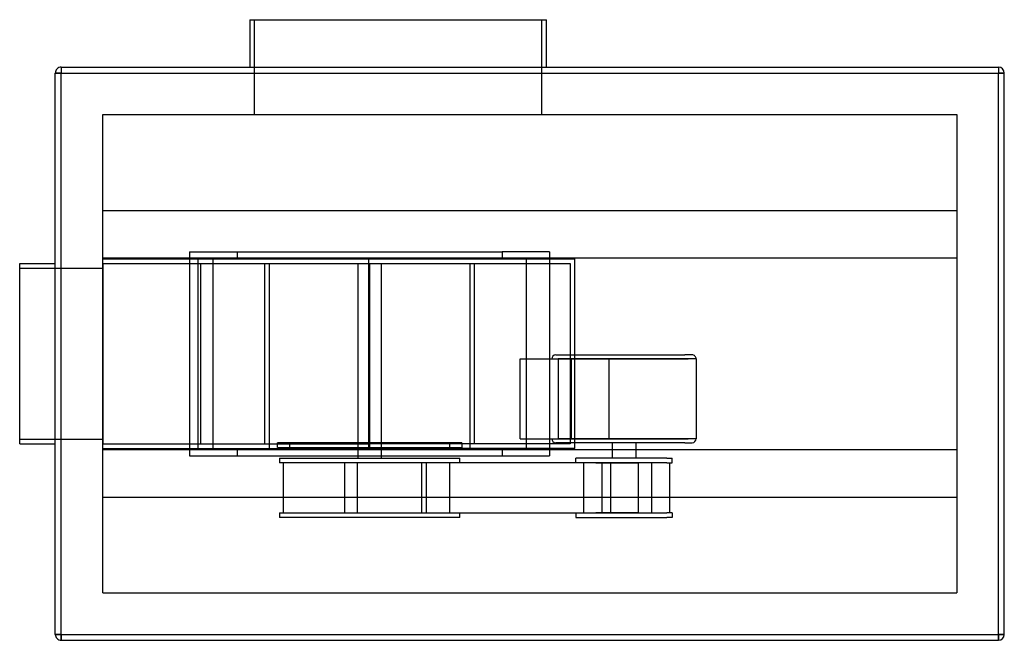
# Model space of a CAD drawing. Header units: millimetres. Extents: x -430 to 400, y -242 to 282.
import ezdxf

# ---------------------------------------------------------------- set-up
doc = ezdxf.new("R2010")
doc.units = ezdxf.units.MM
doc.layers.add('HIDDEN', color=7, linetype='Continuous')
doc.layers.add('THICK', color=7, linetype='Continuous')

msp = doc.modelspace()

# ---------------------------------------------------------------- linework, layer by layer
at = {"layer": 'HIDDEN'}
for p, q in [((-232, 201.5), (-232, 281.5)), ((10, 281.5), (10, 201.5)), ((-395, 241.5), (-395, 236.5)), ((-395, 241.5), (-395, 241.5)), ((395, 241.5), (395, 236.5)), ((395, 241.5), (395, 241.5)), ((-400, 236.5), (-395, 236.5)), ((-400, 236.5), (-400, 236.5)), ((-395, -236.5), (-395, 236.5)), ((-395, 236.5), (395, 236.5)), ((395, 236.5), (400, 236.5)), ((395, -236.5), (395, 236.5)), ((400, 236.5), (400, 236.5)), ((-360, 201.5), (-360, 201.5)), ((-360, -201.5), (-360, 201.5)), ((-360, 201.5), (360, 201.5)), ((360, 201.5), (360, -201.5)), ((360, 201.5), (360, 201.5)), ((-360, 120.75), (360, 120.75)), ((-360, 120.75), (-360, 120.75)), ((360, 120.75), (360, 120.75)), ((-286.72, 86), (-246.72, 86)), ((-286.72, 86), (-286.72, -86)), ((-286.72, 86), (-286.72, 86)), ((-246.72, 86), (-246.72, 80)), ((-246.72, 86), (-23.28, 86)), ((-23.28, 86), (-23.28, 80)), ((16.72, 86), (-23.28, 86)), ((16.72, 86), (16.72, -86)), ((16.72, 86), (16.72, 86)), ((-430, 76), (-430, 76)), ((-400, 76), (-400, 76)), ((-360, 80.75), (-286.72, 80.75)), ((-360, 80.75), (-360, 80.75)), ((-360, 80), (-360, 80)), ((-360, 80), (-136, 80)), ((-360, 76), (-135, 76)), ((-360, 76), (-360, 76)), ((-360, 76), (-360, -76)), ((-286.72, 80.75), (16.72, 80.75)), ((-279.58, -80), (-279.58, 80)), ((-277.41, -76), (-277.41, 76)), ((-267.09, 80), (-267.09, -80)), ((-223.5, 76), (-223.5, -76)), ((-219.5, -80), (-219.5, 76)), ((-219.5, 76), (-50.5, 76)), ((-145, 76), (-145, -75)), ((-136, 80), (-136, 80)), ((-136, 80), (38, 80)), ((-136, 80), (-136, -80)), ((-135, 76), (34, 76)), ((-135, 76), (-135, -76)), ((-125, -75), (-125, 76)), ((-50.5, 76), (-50.5, -80)), ((-46.5, -76), (-46.5, 76)), ((-2.91, -80), (-2.91, 80)), ((16.72, 80.75), (360, 80.75)), ((34, 76), (34, -76)), ((38, -80), (38, 80)), ((360, 80.75), (360, 80.75)), ((-430, 72), (-360, 72)), ((-430, 72), (-430, 72)), ((-360, 72), (-360, 72)), ((-8.22, -4.38), (23.82, -4.38)), ((-8.22, -71.62), (-8.22, -4.38)), ((21.92, -1), (53.29, -1)), ((25.17, -4.38), (23.82, -4.38)), ((23.82, -4.38), (133.59, -4.38)), ((23.82, -4.38), (23.82, -71.62)), ((66.79, -4.38), (25.17, -4.38)), ((34.75, -4.38), (34.75, -71.62)), ((53.29, -1), (130.57, -1)), ((140.22, -4.38), (66.79, -4.38)), ((66.79, -71.62), (66.79, -4.38)), ((136.84, -1), (130.57, -1)), ((140.22, -4.38), (140.22, -71.62)), ((-430, -72), (-360, -72)), ((-430, -72), (-430, -72)), ((-360, -72), (-360, -72)), ((-8.22, -71.62), (23.82, -71.62)), ((23.82, -71.62), (133.59, -71.62)), ((25.17, -71.62), (23.82, -71.62)), ((66.79, -71.62), (25.17, -71.62)), ((140.22, -71.62), (66.79, -71.62)), ((-430, -76), (-430, -76)), ((-400, -76), (-400, -76)), ((-360, -76), (-135, -76)), ((-360, -76), (-360, -76)), ((-360, -80), (-360, -80)), ((-360, -80), (-136, -80)), ((-360, -80.75), (-360, -80.75)), ((-360, -80.75), (-286.72, -80.75)), ((-286.72, -80.75), (16.72, -80.75)), ((-246.72, -80), (-246.72, -86)), ((-212.66, -79), (-212.66, -75)), ((-145, -75), (-212.66, -75)), ((-212.66, -79), (-145, -79)), ((-202.66, -75), (-202.66, -79)), ((-145, -75), (-145, -79)), ((-145, -75), (-145, -75)), ((-125, -75), (-145, -75)), ((-145, -79), (-145, -88)), ((-145, -79), (-145, -79)), ((-145, -79), (-125, -79)), ((-136, -80), (-136, -80)), ((38, -80), (-136, -80)), ((-135, -75), (-135, -79)), ((34, -76), (-135, -76)), ((-57.34, -75), (-125, -75)), ((-125, -75), (-125, -75)), ((-125, -79), (-125, -75)), ((-125, -88), (-125, -79)), ((-125, -79), (-57.34, -79)), ((-125, -79), (-125, -79)), ((-67.34, -79), (-67.34, -75)), ((-57.34, -75), (-57.34, -79)), ((-23.28, -80), (-23.28, -86)), ((16.72, -80.75), (360, -80.75)), ((53.29, -75), (21.92, -75)), ((130.57, -75), (53.29, -75)), ((69.38, -75), (69.38, -88)), ((89.38, -75), (89.38, -88)), ((130.57, -75), (136.84, -75)), ((360, -80.75), (360, -80.75)), ((-286.72, -86), (-246.72, -86)), ((-286.72, -86), (-286.72, -86)), ((-246.72, -86), (-23.28, -86)), ((-211.05, -88), (-211.05, -92)), ((-211.05, -88), (-58.95, -88)), ((-58.95, -92), (-58.95, -88)), ((-23.28, -86), (16.72, -86)), ((16.72, -86), (16.72, -86)), ((115.52, -88), (38.82, -88)), ((38.82, -92), (38.82, -88)), ((115.52, -88), (119.94, -88)), ((119.94, -92), (119.94, -88)), ((-136.99, -92), (-211.05, -92)), ((-207.6, -134), (-207.6, -92)), ((-156.23, -92), (-156.23, -134)), ((-145.43, -92), (-145.43, -134)), ((-121.8, -92), (-145.43, -92)), ((-91.31, -92), (-139.59, -92)), ((55.55, -92), (-136.99, -92)), ((-58.95, -92), (-121.8, -92)), ((-91.31, -92), (-91.31, -134)), ((-74.67, -92), (-91.31, -92)), ((-87.1, -134), (-87.1, -92)), ((-67.4, -134), (-67.4, -92)), ((46.15, -92), (38.82, -92)), ((45.58, -134), (45.58, -92)), ((60.95, -92), (46.15, -92)), ((55.55, -92), (78.66, -92)), ((115.52, -92), (55.55, -92)), ((60.95, -92), (91.47, -92)), ((60.95, -134), (60.95, -92)), ((68.03, -92), (68.03, -134)), ((78.66, -92), (91.93, -92)), ((91.47, -92), (91.47, -134)), ((102.73, -92), (102.73, -134)), ((115.52, -92), (119.94, -92)), ((118.18, -134), (118.18, -92)), ((-360, -120.75), (-360, -120.75)), ((-360, -120.75), (360, -120.75)), ((360, -120.75), (360, -120.75)), ((-211.05, -134), (-211.05, -138)), ((-211.05, -134), (-136.99, -134)), ((-58.95, -138), (-211.05, -138)), ((-145.43, -134), (-121.8, -134)), ((-136.99, -134), (-91.31, -134)), ((-136.99, -134), (55.55, -134)), ((-121.8, -134), (-58.95, -134)), ((-91.31, -134), (-74.67, -134)), ((-58.95, -138), (-58.95, -134)), ((38.82, -134), (46.15, -134)), ((38.82, -134), (38.82, -138)), ((38.82, -138), (115.52, -138)), ((46.15, -134), (60.95, -134)), ((78.66, -134), (55.55, -134)), ((55.55, -134), (115.52, -134)), ((91.47, -134), (59.15, -134)), ((91.93, -134), (78.66, -134)), ((119.94, -134), (115.52, -134)), ((119.94, -138), (115.52, -138)), ((119.94, -134), (119.94, -138)), ((-360, -201.5), (-360, -201.5)), ((-360, -201.5), (360, -201.5)), ((360, -201.5), (360, -201.5)), ((-400, -236.5), (-395, -236.5)), ((-400, -236.5), (-400, -236.5)), ((-395, -236.5), (-395, -241.5)), ((-395, -236.5), (395, -236.5)), ((395, -236.5), (395, -241.5)), ((395, -236.5), (400, -236.5)), ((400, -236.5), (400, -236.5)), ((-395, -241.5), (-395, -241.5)), ((395, -241.5), (395, -241.5))]:
    msp.add_line(p, q, dxfattribs=at)
for centre, start, end in [((21.92, -4.38), 89.99998, 179.99998), ((136.84, -4.38), 0, 90.00004), ((21.92, -71.62), 180.00004, 270.00002), ((136.84, -71.62), 269.99996, 359.99994)]:
    msp.add_arc(centre, 3.38, start, end, dxfattribs=at)
at = {"layer": 'THICK'}
for p, q in [((-236, 281.5), (-236, 241.5)), ((-236, 281.5), (14, 281.5)), ((14, 241.5), (14, 281.5)), ((-395, 241.5), (-395, 236.5)), ((-395, 241.5), (395, 241.5)), ((395, 241.5), (395, 236.5)), ((-395, 236.5), (-400, 236.5)), ((-400, -236.5), (-400, 236.5)), ((-395, 236.5), (395, 236.5)), ((-395, -236.5), (-395, 236.5)), ((395, -236.5), (395, 236.5)), ((400, 236.5), (395, 236.5)), ((400, -236.5), (400, 236.5)), ((-430, 76), (-400, 76)), ((-430, -76), (-430, 76)), ((-430, -76), (-400, -76)), ((-395, -236.5), (-400, -236.5)), ((-395, -236.5), (395, -236.5)), ((-395, -241.5), (-395, -236.5)), ((400, -236.5), (395, -236.5)), ((395, -241.5), (395, -236.5)), ((-395, -241.5), (395, -241.5))]:
    msp.add_line(p, q, dxfattribs=at)
for centre, start, end in [((-395, 236.5), 89.99998, 180.00002), ((395, 236.5), 0, 89.99998), ((-395, -236.5), 180.00002, 270.00002), ((395, -236.5), 270.00002, 0)]:
    msp.add_arc(centre, 5, start, end, dxfattribs=at)

doc.saveas('drawing.dxf')
